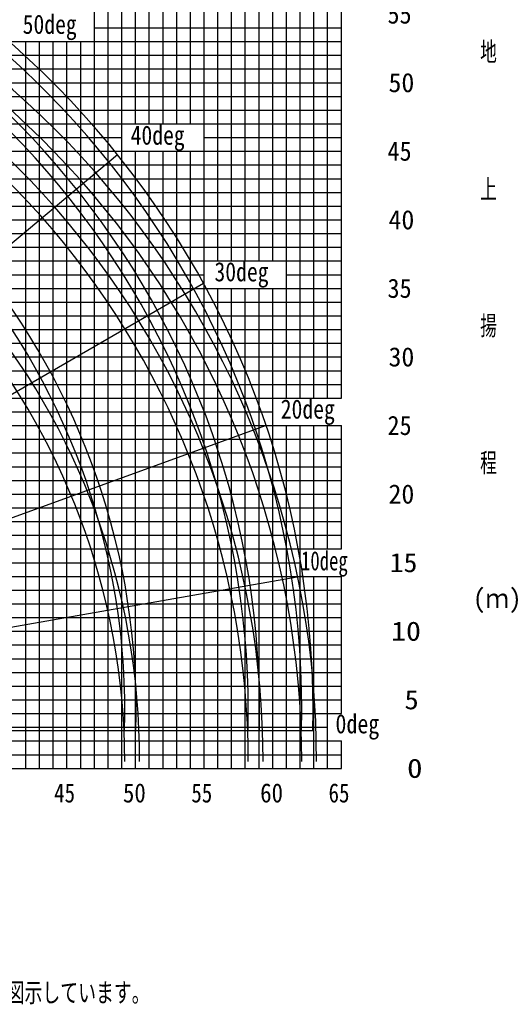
# Model space of a CAD drawing. Extents: x -50662 to 37979, y -56241 to 51651.
# Tile 10 of 15: x 2079 to 37979, y -56241 to 15554. Entities that reach past the tile are written whole.
import ezdxf

# ---------------------------------------------------------------- set-up
doc = ezdxf.new("R2010")
doc.units = 0
doc.layers.get('0').update_dxf_attribs({"linetype": 'CONTINUOUS'})

msp = doc.modelspace()

# ---------------------------------------------------------------- linework, layer by layer
at = {"color": 7, "linetype": 'Continuous'}
for p, q in [((7522.551497, -39041.150705), (7522.551497, 30958.849295)), ((8522.551497, -39041.150705), (8522.551497, 30958.849295)), ((9522.551497, -39041.150705), (9522.551497, 30958.849295)), ((11522.551497, 7958.849295), (11522.551497, 30958.849295)), ((12522.551497, 7958.849295), (12522.551497, 30958.849295)), ((13522.551497, 7958.849295), (13522.551497, 30958.849295)), ((14522.551497, 7958.849295), (14522.551497, 30958.849295)), ((16522.551497, -2041.150705), (16522.551497, 30958.849295)), ((17522.551497, -2041.150705), (17522.551497, 30958.849295)), ((18522.551497, -2041.150705), (18522.551497, 30958.849295)), ((19522.551497, -2041.150705), (19522.551497, 30958.849295)), ((21522.551497, -12041.150705), (21522.551497, 30958.849295)), ((22522.551497, -12041.150705), (22522.551497, 30958.849295)), ((23522.551497, -12041.150705), (23522.551497, 30958.849295)), ((24522.551497, -12041.150705), (24522.551497, 30958.849295)), ((7522.551497, 14958.849295), (25522.551497, 14958.849295)), ((-33501.334708, 13958.849295), (25522.551497, 13958.849295)), ((2522.551497, -39041.150705), (2522.551497, 13958.849295)), ((3522.551497, -39041.150705), (3522.551497, 13958.849295)), ((4522.551497, -39041.150705), (4522.551497, 13958.849295)), ((6522.551497, -39041.150705), (6522.551497, 13958.849295)), ((-32011.961058, 12958.849295), (25522.551497, 12958.849295)), ((-32555.637217, 11958.849295), (25522.551497, 11958.849295)), ((-34063.498047, 9958.849295), (25522.551497, 9958.849295)), ((-34204.038882, 8958.849295), (25522.551497, 8958.849295)), ((-34288.028383, 7958.849295), (25522.551497, 7958.849295)), ((-34428.569217, 6958.849295), (9522.551497, 6958.849295)), ((15522.551497, 6958.849295), (25522.551497, 6958.849295)), ((11522.551497, -39041.150705), (11522.551497, 5958.849295)), ((12522.551497, -39041.150705), (12522.551497, 5958.849295)), ((13522.551497, -39041.150705), (13522.551497, 5958.849295)), ((14522.551497, -39041.150705), (14522.551497, 5958.849295)), ((-34709.650867, 4958.849295), (25522.551497, 4958.849295)), ((-34850.191701, 3958.849295), (25522.551497, 3958.849295)), ((-34990.732536, 2958.849295), (25522.551497, 2958.849295)), ((-35131.273371, 1958.849295), (25522.551497, 1958.849295)), ((-35412.35504, -41.150705), (25522.551497, -41.150705)), ((-35552.895875, -1041.150705), (25522.551497, -1041.150705)), ((-35693.436709, -2041.150705), (25522.551497, -2041.150705)), ((-35776.419089, -3041.150705), (15522.551497, -3041.150705)), ((21522.551497, -3041.150705), (25522.551497, -3041.150705)), ((16522.551497, -39041.150705), (16522.551497, -4041.150705)), ((17522.551497, -39041.150705), (17522.551497, -4041.150705)), ((18522.551497, -39041.150705), (18522.551497, -4041.150705)), ((19522.551497, -39041.150705), (19522.551497, -4041.150705)), ((-36057.500759, -5041.150705), (25522.551497, -5041.150705)), ((-36198.041593, -6041.150705), (25522.551497, -6041.150705)), ((-36338.582428, -7041.150705), (25522.551497, -7041.150705)), ((-36479.123263, -8041.150705), (25522.551497, -8041.150705)), ((-36760.204932, -10041.150705), (25522.551497, -10041.150705)), ((-36900.745767, -11041.150705), (25522.551497, -11041.150705)), ((-36817.596092, -12041.150705), (25522.551497, -12041.150705)), ((-37122.246155, -13041.150705), (20522.551497, -13041.150705)), ((21522.551497, -39041.150705), (21522.551497, -14041.150705)), ((22522.551497, -39041.150705), (22522.551497, -14041.150705)), ((23522.551497, -23041.150705), (23522.551497, -14041.150705)), ((24522.551497, -23041.150705), (24522.551497, -14041.150705)), ((-37403.327825, -15041.150705), (25522.551497, -15041.150705)), ((-37543.868659, -16041.150705), (25522.551497, -16041.150705)), ((-37684.409494, -17041.150705), (25522.551497, -17041.150705)), ((-37824.950329, -18041.150705), (25522.551497, -18041.150705)), ((-38106.031998, -20041.150705), (25522.551497, -20041.150705)), ((-38246.572833, -21041.150705), (25522.551497, -21041.150705)), ((-38340.661842, -22041.150705), (25522.551497, -22041.150705)), ((-38423.929902, -23041.150705), (25522.551497, -23041.150705)), ((-38705.011571, -25041.150705), (25522.551497, -25041.150705)), ((23522.551497, -39041.150705), (23522.551497, -25041.150705)), ((24522.551497, -39041.150705), (24522.551497, -25041.150705)), ((-38649.749445, -26041.150705), (25522.551497, -26041.150705)), ((-38563.280471, -27041.150705), (25522.551497, -27041.150705)), ((-38521.371196, -28041.150705), (25522.551497, -28041.150705)), ((-38437.552645, -30041.150705), (25522.551497, -30041.150705)), ((-39477.448503, -31041.150705), (25522.551497, -31041.150705)), ((-38311.689407, -32041.150705), (25522.551497, -32041.150705)), ((-38269.780131, -33041.150705), (25522.551497, -33041.150705)), ((-36210.00329, -35041.150705), (25522.551497, -35041.150705)), ((-35330.957268, -36041.150705), (24522.551497, -36041.150705)), ((-34288.669513, -38041.150705), (25522.551497, -38041.150705))]:
    msp.add_line(p, q, dxfattribs=at)
at = {"color": 10, "linetype": 'Continuous'}
for p, q in [((10522.551497, 7958.849295), (10522.551497, 30958.849295)), ((15522.551497, -39041.150705), (15522.551497, 30958.849295)), ((20522.551497, -2041.150705), (20522.551497, 30958.849295)), ((25522.551497, -12041.150705), (25522.551497, 30958.849295)), ((5522.551497, -39041.150705), (5522.551497, 13958.849295)), ((-33922.957212, 10958.849295), (25522.551497, 10958.849295)), ((-34569.110032, 5958.849295), (25522.551497, 5958.849295)), ((10522.551497, -39041.150705), (10522.551497, 5958.849295)), ((-35271.814205, 958.849295), (25522.551497, 958.849295)), ((-35916.959924, -4041.150705), (25522.551497, -4041.150705)), ((20522.551497, -39041.150705), (20522.551497, -4041.150705)), ((-36619.664097, -9041.150705), (25522.551497, -9041.150705)), ((-37262.78699, -14041.150705), (25522.551497, -14041.150705)), ((25522.551497, -23041.150705), (25522.551497, -14041.150705)), ((-37965.491164, -19041.150705), (25522.551497, -19041.150705)), ((-38564.470736, -24041.150705), (22522.551497, -24041.150705)), ((25522.551497, -35041.150705), (25522.551497, -25041.150705)), ((-38479.46192, -29041.150705), (25522.551497, -29041.150705)), ((-38227.870856, -34041.150705), (25522.551497, -34041.150705)), ((25522.551497, -39041.150705), (25522.551497, -37041.150705))]:
    msp.add_line(p, q, dxfattribs=at)
at = {"color": 255, "linetype": 'Continuous'}
for p, q in [((9209.987277, 5708.035822), (-35718.364033, -31991.327191)), ((15483.762399, -3692.502674), (-35308.451988, -33017.401323)), ((20029.838401, -14039.655484), (-35082.943331, -34099.067562)), ((22710.085063, -25019.029606), (-35048.690028, -35203.460028)), ((23443.064448, -36297.022314), (-35206.732849, -36297.022314)), ((-34288.669513, -37041.150705), (25522.551497, -37041.150705))]:
    msp.add_line(p, q, dxfattribs=at)
at = {"color": 151, "linetype": 'Continuous'}
msp.add_line((-39477.448503, -39041.150705), (25522.551497, -39041.150705), dxfattribs=at)
at = {"color": 100, "linetype": 'Continuous'}
for radius, start, end in [(64836.728783, 358.718538, 80.454456), (60938.238392, 358.636542, 80.35555), (51942.587128, 358.400355, 80.070657)]:
    msp.add_arc((-41377.448503, -34847.022314), radius, start, end, dxfattribs=at)
at = {"color": 190, "linetype": 'Continuous'}
for radius, start, end in [(64016.424931, 358.702115, 80.702115), (60117.490393, 358.617924, 80.617924), (51120.569525, 358.374626, 80.374626)]:
    msp.add_arc((-41377.448503, -34847.022314), radius, start, end, dxfattribs=at)
at = {"color": 130, "linetype": 'Continuous'}
for radius, start, end in [(64836.728783, 359.838588, 80.454452), (60938.238392, 359.828262, 80.35555), (51942.587128, 359.79852, 80.070657)]:
    msp.add_arc((-41127.420941, -38358.495118), radius, start, end, dxfattribs=at)
at = {"color": 220, "linetype": 'Continuous'}
for centre, radius, start, end in [((-41377.462772, -38625.036102), 64016.424931, 0.075079, 80.702115), ((-41377.462772, -38625.036102), 60117.490393, 0.079948, 80.617924), ((-41377.446288, -38763.542381), 51120.569525, 0.249257, 80.374626)]:
    msp.add_arc(centre, radius, start, end, dxfattribs=at)

# ---------------------------------------------------------------- texts
at = {"color": 7, "linetype": 'Continuous', "char_height": 1400}
for s, insert, attachment_point in [('\\W0.922708;\\A1; 55', (28005.707569, 15958.819895), 4), ('\\W0.827255;\\A1;50deg', (2293.771626, 14991.012514), 4), ('\\W0.666400;\\A1;地', (35638.097079, 13171.598272), 4), ('\\W0.985907;\\A1; 50', (28020.454008, 10958.819895), 4), ('\\W0.827255;\\A1;40deg', (10163.329865, 6905.622509), 4), ('\\W0.922708;\\A1; 45', (28005.707569, 5958.819783), 4), ('\\W0.666400;\\A1;上', (35638.097079, 3171.598048), 4), ('\\W0.985907;\\A1; 40', (28020.454008, 958.819671), 4), ('\\W0.827255;\\A1;30deg', (16273.029089, -3055.843617), 4), ('\\W0.922708;\\A1; 35', (28005.707569, -4041.180441), 4), ('\\W0.666400;\\A1;揚', (35638.097079, -6828.402175), 4), ('\\W0.985907;\\A1; 30', (28020.454008, -9041.180552), 4), ('\\W0.827255;\\A1;20deg', (21104.34016, -13067.117074), 4), ('\\W0.922708;\\A1; 25', (28005.707569, -14041.180664), 4), ('\\W0.666400;\\A1;程', (35638.097079, -16828.402399), 4), ('\\W0.985907;\\A1; 20', (28020.454008, -19041.174672), 4), ('\\W0.714286;\\A1;10deg', (22583.767872, -24130.357375), 4), ('\\W1.058400;\\A1; 15', (28037.369078, -24041.174784), 4), ('\\W0.946990;\\A1;(ｍ)', (35114.330048, -26828.402622), 4), ('\\W1.142400;\\A1; 10', (28056.969091, -29041.162689), 4), ('\\W1.090473;\\A1;  5', (28044.852752, -34041.156697), 4), ('\\W0.838509;\\A1;0deg', (25090.333281, -36015.121664), 4), ('\\W1.179856;\\A1;  0', (28065.708749, -39041.150705), 4), ('\\W0.799680;\\A1;45', (4589.506954, -40125.061757), 1), ('\\W0.872378;\\A1;50', (9606.372325, -40125.061757), 1), ('\\W0.799680;\\A1;55', (14589.40941, -40125.061757), 1), ('\\W0.872378;\\A1;60', (19606.372325, -40125.061757), 1), ('\\W0.799680;\\A1;65', (24589.40941, -40125.061757), 1), ('\\W0.715646;\\A1;（注意）1.上図はブームのたわみを含んでいません｡\\P\u3000\u3000\u3000\u30002.カウンタウエイト164ｔ、アウトリガ張出幅9.0m時の性能を図示しています。', (-40173.994555, -52352.214661), 1)]:
    msp.add_mtext(s, dxfattribs=dict(at, insert=insert, attachment_point=attachment_point))

doc.saveas('drawing.dxf')
